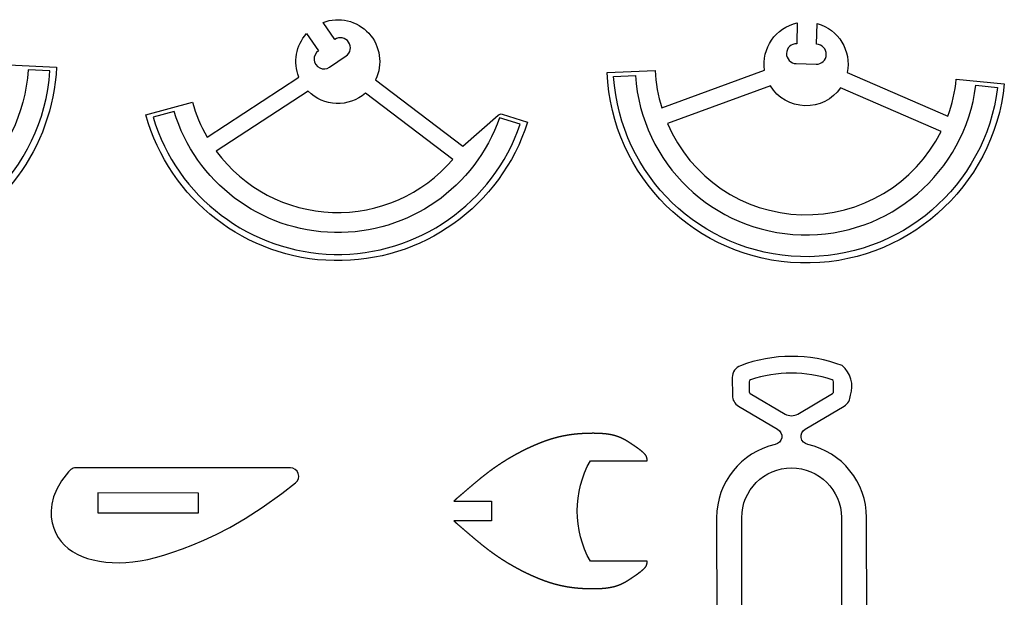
# Model space of a CAD drawing. Extents: x 814 to 835.9, y 6.8 to 21.8.
# Tile 9 of 9: x 829.5 to 835.7, y 18.1 to 21.8. Entities that reach past the tile are written whole.
import ezdxf

# ---------------------------------------------------------------- set-up
doc = ezdxf.new("R2010")
doc.units = 0
for name, color, linetype in [('EXTERNAL_CUT', 1, 'CONTINUOUS'), ('INTERNAL_CUT', 5, 'CONTINUOUS'), ('POCKET_CUT_1_1MM', 3, 'CONTINUOUS')]:
    doc.layers.add(name, color=color, linetype=linetype)

msp = doc.modelspace()

# ---------------------------------------------------------------- linework, layer by layer
at = {"layer": 'EXTERNAL_CUT', "flags": 128}
for points in [[(832.6899, 21.1214, -0.744898), (830.2988, 21.1674), (830.5899, 21.2483, 0.063208), (830.6821, 21.0287), (831.257, 21.4047, -0.284687), (831.3057, 21.6771), (831.3793, 21.5695, 1), (831.4497, 21.4664), (831.5527, 21.5368, 1), (831.4823, 21.6399), (831.4087, 21.7476, -0.676762), (831.7378, 21.3875), (832.2844, 20.9713), (832.5061, 21.1668, -0.263922), (832.5315, 21.1721), (832.6899, 21.1214)], [(833.5301, 21.2116), (834.1751, 21.4479, -0.396409), (834.3799, 21.744), (834.3762, 21.6137, 0.414214), (834.312, 21.5531, 0.414214), (834.3726, 21.4889), (834.4973, 21.4853, 1), (834.5009, 21.6101), (834.5047, 21.7405, -0.396409), (834.692, 21.433), (835.3224, 21.16, 0.063208), (835.376, 21.392), (835.6766, 21.3617, -0.930566), (833.1881, 21.4334), (833.49, 21.4464, 0.063208), (833.5301, 21.2116)], [(829.437, 21.4813), (829.7388, 21.4672, -0.304486), (828.9103, 20.3498)], [(834.8147, 17.9984), (834.8136, 18.6436, 0.351629), (834.4449, 19.1015, -0.680657), (834.4294, 19.198), (834.6737, 19.3427, 0.265486), (834.7124, 19.4106, 0.312548), (834.6609, 19.5967, 0.181495), (834.0236, 19.5956, 0.312548), (833.9727, 19.5217), (833.9728, 19.4094, 0.265486), (834.0117, 19.3415), (834.2566, 19.1977, -0.680657), (834.2414, 19.1011, 0.351629), (833.8743, 18.642), (833.8754, 17.9968, -0.192473)], [(834.6071, 19.495, 0.322017), (834.5982, 19.5074, 0.163777), (834.0867, 19.5066, 0.322017), (834.0778, 19.4941), (834.0779, 19.4321, 0.265486), (834.0844, 19.4208), (834.3028, 19.2925, 0.272884), (834.3829, 19.2926), (834.6008, 19.4216, 0.265486), (834.6073, 19.433), (834.6071, 19.495)], [(833.4389, 19), (833.4387, 19.0041), (833.4387, 19.0047), (833.4387, 19.0054), (833.4386, 19.0061), (833.4386, 19.0068), (833.4386, 19.0076), (833.4385, 19.0084), (833.4384, 19.0093), (833.4384, 19.0101), (833.4383, 19.011), (833.4382, 19.012), (833.4381, 19.0129), (833.4379, 19.0139), (833.4378, 19.0148), (833.4376, 19.0158), (833.4374, 19.0168), (833.4372, 19.0178), (833.437, 19.0188), (833.4368, 19.0198), (833.4365, 19.0208), (833.4362, 19.0218), (833.4359, 19.0227), (833.4355, 19.0237), (833.4352, 19.0246), (833.4348, 19.0256), (833.4344, 19.0265), (833.4339, 19.0275), (833.4335, 19.0284), (833.433, 19.0293), (833.4325, 19.0302), (833.432, 19.0311), (833.4314, 19.032), (833.4308, 19.0329), (833.4302, 19.0338), (833.4296, 19.0347), (833.429, 19.0356), (833.4283, 19.0365), (833.4276, 19.0374), (833.4269, 19.0382), (833.4262, 19.0391), (833.4255, 19.04), (833.4247, 19.0408), (833.4239, 19.0417), (833.4231, 19.0426), (833.4223, 19.0434), (833.4214, 19.0443), (833.4206, 19.0451), (833.4197, 19.0459), (833.4189, 19.0468), (833.418, 19.0476), (833.4171, 19.0484), (833.4162, 19.0493), (833.4153, 19.0501), (833.4144, 19.0509), (833.4135, 19.0517), (833.4125, 19.0525), (833.4116, 19.0533), (833.4107, 19.0541), (833.4098, 19.0549), (833.4088, 19.0557), (833.4079, 19.0564), (833.407, 19.0572), (833.4061, 19.0579), (833.4052, 19.0587), (833.4043, 19.0594), (833.4034, 19.0602), (833.4025, 19.0609), (833.4016, 19.0616), (833.4007, 19.0623), (833.3998, 19.0631), (833.3989, 19.0638), (833.398, 19.0645), (833.3972, 19.0652), (833.3963, 19.0658), (833.3954, 19.0665), (833.3945, 19.0672), (833.3937, 19.0679), (833.3928, 19.0686), (833.3919, 19.0692), (833.3911, 19.0699), (833.3902, 19.0705), (833.3894, 19.0712), (833.3885, 19.0718), (833.3877, 19.0725), (833.3868, 19.0731), (833.386, 19.0737), (833.3851, 19.0743), (833.3843, 19.075), (833.3834, 19.0756), (833.3826, 19.0762), (833.3818, 19.0768), (833.3809, 19.0774), (833.3801, 19.078), (833.3793, 19.0786), (833.3785, 19.0792), (833.3776, 19.0798), (833.3768, 19.0804), (833.376, 19.081), (833.3752, 19.0815), (833.3744, 19.0821), (833.3735, 19.0827), (833.3727, 19.0833), (833.3719, 19.0838), (833.3711, 19.0844), (833.3703, 19.085), (833.3695, 19.0855), (833.3687, 19.0861), (833.3679, 19.0866), (833.3671, 19.0872), (833.3663, 19.0877), (833.3655, 19.0883), (833.3648, 19.0888), (833.364, 19.0894), (833.3632, 19.0899), (833.3624, 19.0905), (833.3616, 19.091), (833.3608, 19.0915), (833.3601, 19.0921), (833.3593, 19.0926), (833.3585, 19.0931), (833.3577, 19.0936), (833.357, 19.0942), (833.3562, 19.0947), (833.3554, 19.0952), (833.3546, 19.0957), (833.3539, 19.0963), (833.3531, 19.0968), (833.3524, 19.0973), (833.3516, 19.0978), (833.3508, 19.0983), (833.3501, 19.0989), (833.3493, 19.0994), (833.3486, 19.0999), (833.3478, 19.1004), (833.347, 19.1009), (833.3463, 19.1014), (833.3455, 19.1019), (833.3448, 19.1024), (833.344, 19.1029), (833.3433, 19.1034), (833.3426, 19.1039), (833.3418, 19.1044), (833.3411, 19.1049), (833.3403, 19.1054), (833.3396, 19.1059), (833.3388, 19.1064), (833.3381, 19.1069), (833.3374, 19.1074), (833.3366, 19.1079), (833.3359, 19.1084), (833.3351, 19.1088), (833.3344, 19.1093), (833.3337, 19.1098), (833.3329, 19.1103), (833.3322, 19.1108), (833.3315, 19.1113), (833.3307, 19.1117), (833.33, 19.1122), (833.3293, 19.1127), (833.3285, 19.1132), (833.3278, 19.1136), (833.3271, 19.1141), (833.3263, 19.1146), (833.3256, 19.115), (833.3249, 19.1155), (833.3241, 19.116), (833.3234, 19.1164), (833.3227, 19.1169), (833.322, 19.1174), (833.3212, 19.1178), (833.3205, 19.1183), (833.3198, 19.1187), (833.3191, 19.1192), (833.3183, 19.1196), (833.3176, 19.1201), (833.3169, 19.1205), (833.3161, 19.121), (833.3154, 19.1214), (833.3147, 19.1219), (833.314, 19.1223), (833.3132, 19.1228), (833.3125, 19.1232), (833.3118, 19.1236), (833.3111, 19.1241), (833.3103, 19.1245), (833.3096, 19.1249), (833.3089, 19.1254), (833.3081, 19.1258), (833.3074, 19.1262), (833.3067, 19.1266), (833.3059, 19.1271), (833.3052, 19.1275), (833.3045, 19.1279), (833.3038, 19.1283), (833.303, 19.1287), (833.3023, 19.1292), (833.3016, 19.1296), (833.3008, 19.13), (833.3001, 19.1304), (833.2994, 19.1308), (833.2986, 19.1312), (833.2979, 19.1316), (833.2971, 19.132), (833.2964, 19.1324), (833.2957, 19.1328), (833.2949, 19.1332), (833.2942, 19.1336), (833.2935, 19.134), (833.2927, 19.1344), (833.292, 19.1348), (833.2912, 19.1352), (833.2905, 19.1356), (833.2897, 19.136), (833.289, 19.1363), (833.2882, 19.1367), (833.2875, 19.1371), (833.2867, 19.1375), (833.286, 19.1378), (833.2852, 19.1382), (833.2845, 19.1386), (833.2837, 19.139), (833.283, 19.1393), (833.2822, 19.1397), (833.2815, 19.1401), (833.2807, 19.1404), (833.2799, 19.1408), (833.2792, 19.1411), (833.2784, 19.1415), (833.2776, 19.1418), (833.2769, 19.1422), (833.2761, 19.1425), (833.2753, 19.1429), (833.2746, 19.1432), (833.2738, 19.1436), (833.273, 19.1439), (833.2722, 19.1443), (833.2715, 19.1446), (833.2707, 19.1449), (833.2699, 19.1453), (833.2691, 19.1456), (833.2683, 19.1459), (833.2675, 19.1463), (833.2667, 19.1466), (833.2659, 19.1469), (833.2652, 19.1472), (833.2644, 19.1475), (833.2636, 19.1479), (833.2628, 19.1482), (833.262, 19.1485), (833.2612, 19.1488), (833.2603, 19.1491), (833.2595, 19.1494), (833.2587, 19.1497), (833.2579, 19.15), (833.2571, 19.1503), (833.2563, 19.1506), (833.2555, 19.1509), (833.2546, 19.1512), (833.2538, 19.1515), (833.253, 19.1518), (833.2522, 19.1521), (833.2513, 19.1524), (833.2505, 19.1526), (833.2497, 19.1529), (833.2488, 19.1532), (833.248, 19.1535), (833.2471, 19.1537), (833.2463, 19.154), (833.2454, 19.1543), (833.2446, 19.1545), (833.2437, 19.1548), (833.2429, 19.1551), (833.242, 19.1553), (833.2411, 19.1556), (833.2403, 19.1558), (833.2394, 19.1561), (833.2385, 19.1563), (833.2377, 19.1566), (833.2368, 19.1568), (833.2359, 19.1571), (833.235, 19.1573), (833.2341, 19.1576), (833.2332, 19.1578), (833.2324, 19.158), (833.2315, 19.1583), (833.2306, 19.1585), (833.2297, 19.1587), (833.2288, 19.1589), (833.2279, 19.1592), (833.2269, 19.1594), (833.226, 19.1596), (833.2251, 19.1598), (833.2242, 19.16), (833.2233, 19.1602), (833.2224, 19.1604), (833.2214, 19.1607), (833.2205, 19.1609), (833.2196, 19.1611), (833.2187, 19.1613), (833.2177, 19.1615), (833.2168, 19.1617), (833.2158, 19.1618), (833.2149, 19.162), (833.2139, 19.1622), (833.213, 19.1624), (833.212, 19.1626), (833.2111, 19.1628), (833.2101, 19.163), (833.2092, 19.1631), (833.2082, 19.1633), (833.2072, 19.1635), (833.2063, 19.1637), (833.2053, 19.1638), (833.2043, 19.164), (833.2034, 19.1642), (833.2024, 19.1643), (833.2014, 19.1645), (833.2004, 19.1646), (833.1994, 19.1648), (833.1984, 19.165), (833.1975, 19.1651), (833.1965, 19.1653), (833.1955, 19.1654), (833.1945, 19.1656), (833.1935, 19.1657), (833.1925, 19.1658), (833.1915, 19.166), (833.1905, 19.1661), (833.1895, 19.1663), (833.1884, 19.1664), (833.1874, 19.1665), (833.1864, 19.1667), (833.1854, 19.1668), (833.1844, 19.1669), (833.1834, 19.167), (833.1823, 19.1672), (833.1813, 19.1673), (833.1803, 19.1674), (833.1793, 19.1675), (833.1782, 19.1676), (833.1772, 19.1677), (833.1762, 19.1679), (833.1751, 19.168), (833.1741, 19.1681), (833.173, 19.1682), (833.172, 19.1683), (833.1709, 19.1684), (833.1699, 19.1685), (833.1688, 19.1686), (833.1678, 19.1687), (833.1667, 19.1688), (833.1657, 19.1689), (833.1646, 19.169), (833.1636, 19.1691), (833.1625, 19.1691), (833.1614, 19.1692), (833.1604, 19.1693), (833.1593, 19.1694), (833.1582, 19.1695), (833.1572, 19.1696), (833.1561, 19.1696), (833.155, 19.1697), (833.1539, 19.1698), (833.1529, 19.1699), (833.1518, 19.1699), (833.1507, 19.17), (833.1496, 19.1701), (833.1485, 19.1701), (833.1474, 19.1702), (833.1464, 19.1702), (833.1453, 19.1703), (833.1442, 19.1704), (833.1431, 19.1704), (833.142, 19.1705), (833.1409, 19.1705), (833.1398, 19.1706), (833.1387, 19.1706), (833.1376, 19.1707), (833.1365, 19.1707), (833.1354, 19.1708), (833.1343, 19.1708), (833.1332, 19.1709), (833.1321, 19.1709), (833.131, 19.171), (833.1298, 19.171), (833.1287, 19.171), (833.1276, 19.1711), (833.1265, 19.1711), (833.1254, 19.1711), (833.1243, 19.1712), (833.1231, 19.1712), (833.122, 19.1712), (833.1209, 19.1712), (833.1198, 19.1713), (833.1187, 19.1713), (833.1175, 19.1713), (833.1164, 19.1713), (833.1153, 19.1714), (833.1141, 19.1714), (833.113, 19.1714), (833.1119, 19.1714), (833.1108, 19.1714), (833.1096, 19.1714), (833.1085, 19.1714), (833.1073, 19.1714), (833.1062, 19.1715), (833.1051, 19.1715), (833.1039, 19.1715), (833.1028, 19.1715), (833.1017, 19.1715), (833.1005, 19.1715), (833.0994, 19.1715), (833.0982, 19.1715), (833.0971, 19.1715), (833.0959, 19.1715), (833.0948, 19.1715), (833.0936, 19.1715), (833.0925, 19.1714), (833.0913, 19.1714), (833.0902, 19.1714), (833.089, 19.1714), (833.0879, 19.1714), (833.0867, 19.1714), (833.0856, 19.1714), (833.0844, 19.1714), (833.0833, 19.1713), (833.0821, 19.1713), (833.081, 19.1713), (833.0798, 19.1713), (833.0786, 19.1713), (833.0775, 19.1712), (833.0763, 19.1712), (833.0752, 19.1712), (833.074, 19.1712), (833.0728, 19.1711), (833.0717, 19.1711), (833.0705, 19.1711), (833.0693, 19.171), (833.0682, 19.171), (833.067, 19.171), (833.0658, 19.1709), (833.0647, 19.1709), (833.0635, 19.1709), (833.0623, 19.1708), (833.0612, 19.1708), (833.06, 19.1707), (833.0588, 19.1707), (833.0577, 19.1707), (833.0565, 19.1706), (833.0553, 19.1706), (833.0542, 19.1705), (833.053, 19.1705), (833.0518, 19.1704), (833.0506, 19.1704), (833.0495, 19.1703), (833.0483, 19.1703), (833.0471, 19.1702), (833.0459, 19.1702), (833.0448, 19.1701), (833.0436, 19.17), (833.0424, 19.17), (833.0412, 19.1699), (833.0401, 19.1699), (833.0389, 19.1698), (833.0377, 19.1697), (833.0365, 19.1697), (833.0353, 19.1696), (833.0342, 19.1695), (833.033, 19.1695), (833.0318, 19.1694), (833.0306, 19.1693), (833.0294, 19.1692), (833.0282, 19.1692), (833.0271, 19.1691), (833.0259, 19.169), (833.0247, 19.1689), (833.0235, 19.1689), (833.0223, 19.1688), (833.0211, 19.1687), (833.0199, 19.1686), (833.0187, 19.1685), (833.0176, 19.1684), (833.0164, 19.1683), (833.0152, 19.1682), (833.014, 19.1682), (833.0128, 19.1681), (833.0116, 19.168), (833.0104, 19.1679), (833.0092, 19.1678), (833.008, 19.1677), (833.0068, 19.1676), (833.0056, 19.1675), (833.0044, 19.1674), (833.0032, 19.1673), (833.002, 19.1671), (833.0008, 19.167), (832.9996, 19.1669), (832.9984, 19.1668), (832.9972, 19.1667), (832.996, 19.1666), (832.9948, 19.1665), (832.9936, 19.1663), (832.9924, 19.1662), (832.9912, 19.1661), (832.99, 19.166), (832.9888, 19.1659), (832.9876, 19.1657), (832.9864, 19.1656), (832.9852, 19.1655), (832.984, 19.1653), (832.9828, 19.1652), (832.9816, 19.1651), (832.9804, 19.1649), (832.9792, 19.1648), (832.978, 19.1646), (832.9767, 19.1645), (832.9755, 19.1643), (832.9743, 19.1642), (832.9731, 19.1641), (832.9719, 19.1639), (832.9707, 19.1638), (832.9695, 19.1636), (832.9683, 19.1634), (832.967, 19.1633), (832.9658, 19.1631), (832.9646, 19.163), (832.9634, 19.1628), (832.9622, 19.1626), (832.9609, 19.1625), (832.9597, 19.1623), (832.9585, 19.1621), (832.9573, 19.1619), (832.9561, 19.1618), (832.9548, 19.1616), (832.9536, 19.1614), (832.9524, 19.1612), (832.9512, 19.1611), (832.9499, 19.1609), (832.9487, 19.1607), (832.9475, 19.1605), (832.9463, 19.1603), (832.945, 19.1601), (832.9438, 19.1599), (832.9426, 19.1597), (832.9414, 19.1595), (832.9401, 19.1593), (832.9389, 19.1591), (832.9377, 19.1589), (832.9364, 19.1587), (832.9352, 19.1585), (832.934, 19.1583), (832.9327, 19.1581), (832.9315, 19.1578), (832.9303, 19.1576), (832.929, 19.1574), (832.9278, 19.1572), (832.9265, 19.157), (832.9253, 19.1567), (832.9241, 19.1565), (832.9228, 19.1563), (832.9216, 19.156), (832.9203, 19.1558), (832.9191, 19.1556), (832.9179, 19.1553), (832.9166, 19.1551), (832.9154, 19.1548), (832.9141, 19.1546), (832.9129, 19.1543), (832.9116, 19.1541), (832.9104, 19.1538), (832.9091, 19.1536), (832.9079, 19.1533), (832.9066, 19.153), (832.9054, 19.1528), (832.9041, 19.1525), (832.9029, 19.1523), (832.9016, 19.152), (832.9004, 19.1517), (832.8991, 19.1514), (832.8979, 19.1512), (832.8966, 19.1509), (832.8954, 19.1506), (832.8941, 19.1503), (832.8928, 19.15), (832.8916, 19.1497), (832.8903, 19.1494), (832.8891, 19.1491), (832.8878, 19.1488), (832.8865, 19.1485), (832.8853, 19.1482), (832.884, 19.1479), (832.8828, 19.1476), (832.8815, 19.1473), (832.8802, 19.147), (832.879, 19.1467), (832.8777, 19.1464), (832.8764, 19.1461), (832.8752, 19.1457), (832.8739, 19.1454), (832.8726, 19.1451), (832.8714, 19.1448), (832.8701, 19.1444), (832.8688, 19.1441), (832.8675, 19.1438), (832.8663, 19.1434), (832.865, 19.1431), (832.8637, 19.1427), (832.8624, 19.1424), (832.8612, 19.142), (832.8599, 19.1417), (832.8586, 19.1413), (832.8573, 19.141), (832.8561, 19.1406), (832.8548, 19.1402), (832.8535, 19.1399), (832.8522, 19.1395), (832.8509, 19.1391), (832.8497, 19.1388), (832.8484, 19.1384), (832.8471, 19.138), (832.8458, 19.1376), (832.8445, 19.1373), (832.8432, 19.1369), (832.842, 19.1365), (832.8407, 19.1361), (832.8394, 19.1357), (832.8381, 19.1353), (832.8368, 19.1349), (832.8355, 19.1345), (832.8342, 19.1341), (832.8329, 19.1337), (832.8316, 19.1333), (832.8304, 19.1329), (832.8291, 19.1325), (832.8278, 19.1321), (832.8265, 19.1317), (832.8252, 19.1312), (832.8239, 19.1308), (832.8226, 19.1304), (832.8213, 19.13), (832.82, 19.1295), (832.8187, 19.1291), (832.8174, 19.1287), (832.8161, 19.1282), (832.8148, 19.1278), (832.8135, 19.1274), (832.8122, 19.1269), (832.8109, 19.1265), (832.8096, 19.126), (832.8083, 19.1256), (832.807, 19.1251), (832.8057, 19.1247), (832.8044, 19.1242), (832.8031, 19.1238), (832.8018, 19.1233), (832.8005, 19.1228), (832.7992, 19.1224), (832.7979, 19.1219), (832.7966, 19.1214), (832.7953, 19.121), (832.7939, 19.1205), (832.7926, 19.12), (832.7913, 19.1195), (832.79, 19.119), (832.7887, 19.1186), (832.7874, 19.1181), (832.7861, 19.1176), (832.7848, 19.1171), (832.7835, 19.1166), (832.7822, 19.1161), (832.7808, 19.1156), (832.7795, 19.1151), (832.7782, 19.1146), (832.7769, 19.1141), (832.7756, 19.1136), (832.7743, 19.1131), (832.773, 19.1126), (832.7716, 19.1121), (832.7703, 19.1116), (832.769, 19.111), (832.7677, 19.1105), (832.7664, 19.11), (832.7651, 19.1095), (832.7637, 19.1089), (832.7624, 19.1084), (832.7611, 19.1079), (832.7598, 19.1074), (832.7585, 19.1068), (832.7571, 19.1063), (832.7558, 19.1058), (832.7545, 19.1052), (832.7532, 19.1047), (832.7519, 19.1041), (832.7505, 19.1036), (832.7492, 19.103), (832.7479, 19.1025), (832.7466, 19.1019), (832.7452, 19.1014), (832.7439, 19.1008), (832.7426, 19.1003), (832.7413, 19.0997), (832.7399, 19.0991), (832.7386, 19.0986), (832.7373, 19.098), (832.736, 19.0974), (832.7346, 19.0969), (832.7333, 19.0963), (832.732, 19.0957), (832.7307, 19.0951), (832.7293, 19.0946), (832.728, 19.094), (832.7267, 19.0934), (832.7253, 19.0928), (832.724, 19.0922), (832.7227, 19.0916), (832.7214, 19.091), (832.72, 19.0905), (832.7187, 19.0899), (832.7174, 19.0893), (832.716, 19.0887), (832.7147, 19.0881), (832.7134, 19.0875), (832.712, 19.0869), (832.7107, 19.0862), (832.7094, 19.0856), (832.708, 19.085), (832.7067, 19.0844), (832.7054, 19.0838), (832.704, 19.0832), (832.7027, 19.0826), (832.7014, 19.0819), (832.7, 19.0813), (832.6987, 19.0807), (832.6974, 19.0801), (832.696, 19.0794), (832.6947, 19.0788), (832.6934, 19.0782), (832.692, 19.0776), (832.6907, 19.0769), (832.6894, 19.0763), (832.688, 19.0756), (832.6867, 19.075), (832.6854, 19.0744), (832.684, 19.0737), (832.6827, 19.0731), (832.6814, 19.0724), (832.68, 19.0718), (832.6787, 19.0711), (832.6773, 19.0705), (832.676, 19.0698), (832.6747, 19.0692), (832.6733, 19.0685), (832.672, 19.0678), (832.6707, 19.0672), (832.6693, 19.0665), (832.668, 19.0659), (832.6666, 19.0652), (832.6653, 19.0645), (832.664, 19.0638), (832.6626, 19.0632), (832.6613, 19.0625), (832.66, 19.0618), (832.6586, 19.0611), (832.6573, 19.0605), (832.6559, 19.0598), (832.6546, 19.0591), (832.6533, 19.0584), (832.6519, 19.0577), (832.6506, 19.057), (832.6492, 19.0563), (832.6479, 19.0557), (832.6466, 19.055), (832.6452, 19.0543), (832.6439, 19.0536), (832.6425, 19.0529), (832.6412, 19.0522), (832.6399, 19.0515), (832.6385, 19.0508), (832.6372, 19.0501), (832.6358, 19.0493), (832.6345, 19.0486), (832.6332, 19.0479), (832.6318, 19.0472), (832.6305, 19.0465), (832.6291, 19.0458), (832.6278, 19.0451), (832.6265, 19.0443), (832.6251, 19.0436), (832.6238, 19.0429), (832.6224, 19.0422), (832.6211, 19.0414), (832.6198, 19.0407), (832.6184, 19.04), (832.6171, 19.0392), (832.6157, 19.0385), (832.6144, 19.0378), (832.613, 19.037), (832.6117, 19.0363), (832.6104, 19.0355), (832.609, 19.0348), (832.6077, 19.0341), (832.6063, 19.0333), (832.605, 19.0326), (832.6037, 19.0318), (832.6023, 19.031), (832.601, 19.0303), (832.5996, 19.0295), (832.5983, 19.0288), (832.5969, 19.028), (832.5956, 19.0272), (832.5943, 19.0265), (832.5929, 19.0257), (832.5916, 19.0249), (832.5902, 19.0242), (832.5889, 19.0234), (832.5876, 19.0226), (832.5862, 19.0218), (832.5849, 19.0211), (832.5835, 19.0203), (832.5822, 19.0195), (832.5808, 19.0187), (832.5795, 19.0179), (832.5782, 19.0171), (832.5768, 19.0163), (832.5755, 19.0155), (832.5741, 19.0148), (832.5728, 19.014), (832.5714, 19.0132), (832.5701, 19.0124), (832.5688, 19.0115), (832.5674, 19.0107), (832.5661, 19.0099), (832.5647, 19.0091), (832.5634, 19.0083), (832.5621, 19.0075), (832.5607, 19.0067), (832.5594, 19.0059), (832.558, 19.005), (832.5567, 19.0042), (832.5553, 19.0034), (832.554, 19.0026), (832.5527, 19.0017), (832.5513, 19.0009), (832.55, 19.0001), (832.5486, 18.9993), (832.5473, 18.9984), (832.546, 18.9976), (832.5446, 18.9967), (832.5433, 18.9959), (832.5419, 18.995), (832.5406, 18.9942), (832.5392, 18.9934), (832.5379, 18.9925), (832.5366, 18.9917), (832.5352, 18.9908), (832.5339, 18.9899), (832.5325, 18.9891), (832.5312, 18.9882), (832.5299, 18.9874), (832.5285, 18.9865), (832.5272, 18.9856), (832.5258, 18.9848), (832.5245, 18.9839), (832.5232, 18.983), (832.5218, 18.9821), (832.5205, 18.9812), (832.5191, 18.9804), (832.5178, 18.9795), (832.5165, 18.9786), (832.5151, 18.9777), (832.5138, 18.9768), (832.5124, 18.9759), (832.5111, 18.975), (832.5098, 18.9741), (832.5084, 18.9732), (832.5071, 18.9723), (832.5057, 18.9714), (832.5044, 18.9705), (832.5031, 18.9696), (832.5017, 18.9687), (832.5004, 18.9678), (832.499, 18.9669), (832.4977, 18.966), (832.4964, 18.9651), (832.495, 18.9641), (832.4937, 18.9632), (832.4923, 18.9623), (832.491, 18.9614), (832.4897, 18.9604), (832.4883, 18.9595), (832.487, 18.9586), (832.4857, 18.9576), (832.4843, 18.9567), (832.483, 18.9558), (832.4816, 18.9548), (832.4803, 18.9539), (832.479, 18.9529), (832.4776, 18.952), (832.4763, 18.951), (832.4749, 18.9501), (832.4736, 18.9491), (832.4723, 18.9482), (832.4709, 18.9472), (832.4696, 18.9462), (832.4683, 18.9453), (832.4669, 18.9443), (832.4656, 18.9433), (832.4643, 18.9424), (832.4629, 18.9414), (832.4616, 18.9404), (832.4602, 18.9394), (832.4589, 18.9384), (832.4576, 18.9375), (832.4562, 18.9365), (832.4549, 18.9355), (832.4536, 18.9345), (832.4522, 18.9335), (832.4509, 18.9325), (832.4496, 18.9315), (832.4482, 18.9305), (832.4469, 18.9295), (832.4456, 18.9285), (832.4442, 18.9275), (832.4429, 18.9265), (832.4416, 18.9255), (832.4402, 18.9244), (832.4389, 18.9234), (832.4375, 18.9224), (832.4362, 18.9214), (832.4349, 18.9204), (832.4335, 18.9193), (832.4322, 18.9183), (832.4309, 18.9173), (832.4295, 18.9162), (832.4282, 18.9152), (832.4269, 18.9142), (832.4255, 18.9131), (832.4242, 18.9121), (832.4228, 18.911), (832.4215, 18.91), (832.4202, 18.9089), (832.4188, 18.9079), (832.4175, 18.9068), (832.4161, 18.9058), (832.4148, 18.9047), (832.4135, 18.9036), (832.4121, 18.9026), (832.4108, 18.9015), (832.4094, 18.9004), (832.4081, 18.8994), (832.4067, 18.8983), (832.4054, 18.8972), (832.404, 18.8961), (832.4027, 18.895), (832.4013, 18.8939), (832.4, 18.8929), (832.3986, 18.8918), (832.3973, 18.8907), (832.3959, 18.8896), (832.3946, 18.8885), (832.3932, 18.8874), (832.3919, 18.8863), (832.3905, 18.8852), (832.3891, 18.884), (832.3878, 18.8829), (832.3864, 18.8818), (832.3851, 18.8807), (832.3837, 18.8796), (832.3823, 18.8785), (832.381, 18.8773), (832.3796, 18.8762), (832.3782, 18.8751), (832.3769, 18.8739), (832.3755, 18.8728), (832.3741, 18.8717), (832.3727, 18.8705), (832.3714, 18.8694), (832.37, 18.8682), (832.3686, 18.8671), (832.3672, 18.8659), (832.3658, 18.8648), (832.3644, 18.8636), (832.3631, 18.8624), (832.3617, 18.8613), (832.3603, 18.8601), (832.3589, 18.8589), (832.3575, 18.8578), (832.3561, 18.8566), (832.3547, 18.8554), (832.3533, 18.8542), (832.3519, 18.8531), (832.3505, 18.8519), (832.3491, 18.8507), (832.3477, 18.8495), (832.3463, 18.8483), (832.3448, 18.8471), (832.3434, 18.8459), (832.342, 18.8447), (832.3406, 18.8435), (832.3392, 18.8423), (832.3377, 18.8411), (832.3363, 18.8399), (832.3349, 18.8386), (832.3334, 18.8374), (832.332, 18.8362), (832.3306, 18.835), (832.3291, 18.8338), (832.3277, 18.8325), (832.3262, 18.8313), (832.3248, 18.8301), (832.3234, 18.8288), (832.3219, 18.8276), (832.3204, 18.8263), (832.319, 18.8251), (832.3175, 18.8238), (832.3161, 18.8226), (832.3146, 18.8213), (832.3131, 18.8201), (832.3116, 18.8188), (832.3102, 18.8175), (832.3087, 18.8163), (832.3072, 18.815), (832.3057, 18.8137), (832.3042, 18.8124), (832.3028, 18.8112), (832.3013, 18.8099), (832.2998, 18.8086), (832.2983, 18.8073), (832.2968, 18.806), (832.2952, 18.8047), (832.2937, 18.8034), (832.2922, 18.8021), (832.2907, 18.8008), (832.2892, 18.7995), (832.2877, 18.7982), (832.2861, 18.7969), (832.2846, 18.7956), (832.2831, 18.7943), (832.2815, 18.7929), (832.28, 18.7916), (832.2785, 18.7903), (832.2769, 18.789), (832.2754, 18.7876), (832.2738, 18.7863), (832.2723, 18.785), (832.2707, 18.7837), (832.2692, 18.7823), (832.2677, 18.781), (832.2662, 18.7797), (832.2646, 18.7784), (832.2631, 18.7771), (832.2617, 18.7759), (832.2602, 18.7746), (832.2587, 18.7734), (832.2573, 18.7721), (832.2559, 18.7709), (832.2545, 18.7697), (832.2531, 18.7686), (832.2518, 18.7674), (832.2505, 18.7663), (832.2492, 18.7652), (832.2479, 18.7641), (832.2467, 18.763), (832.2455, 18.762), (832.2443, 18.761), (832.2432, 18.76), (832.2421, 18.7591), (832.241, 18.7582), (832.24, 18.7573), (832.239, 18.7565), (832.238, 18.7556), (832.2371, 18.7549), (832.2363, 18.7541), (832.2354, 18.7534), (832.2346, 18.7528), (832.2339, 18.7521), (832.2332, 18.7515), (832.2326, 18.751), (832.232, 18.7505), (832.2314, 18.75), (832.228, 18.7471), (832.4645, 18.7471), (832.4645, 18.6223), (832.228, 18.6223), (832.2314, 18.6193), (832.232, 18.6189), (832.2326, 18.6184), (832.2332, 18.6178), (832.2339, 18.6172), (832.2346, 18.6166), (832.2354, 18.616), (832.2363, 18.6152), (832.2371, 18.6145), (832.238, 18.6137), (832.239, 18.6129), (832.24, 18.6121), (832.241, 18.6112), (832.2421, 18.6103), (832.2432, 18.6093), (832.2443, 18.6084), (832.2455, 18.6074), (832.2467, 18.6063), (832.2479, 18.6053), (832.2492, 18.6042), (832.2505, 18.6031), (832.2518, 18.602), (832.2531, 18.6008), (832.2545, 18.5996), (832.2559, 18.5984), (832.2573, 18.5972), (832.2587, 18.596), (832.2602, 18.5948), (832.2617, 18.5935), (832.2631, 18.5922), (832.2646, 18.5909), (832.2662, 18.5896), (832.2677, 18.5883), (832.2692, 18.587), (832.2707, 18.5857), (832.2723, 18.5844), (832.2738, 18.5831), (832.2754, 18.5817), (832.2769, 18.5804), (832.2785, 18.5791), (832.28, 18.5778), (832.2815, 18.5764), (832.2831, 18.5751), (832.2846, 18.5738), (832.2861, 18.5725), (832.2877, 18.5712), (832.2892, 18.5699), (832.2907, 18.5685), (832.2922, 18.5672), (832.2937, 18.5659), (832.2952, 18.5646), (832.2968, 18.5633), (832.2983, 18.5621), (832.2998, 18.5608), (832.3013, 18.5595), (832.3028, 18.5582), (832.3042, 18.5569), (832.3057, 18.5556), (832.3072, 18.5544), (832.3087, 18.5531), (832.3102, 18.5518), (832.3116, 18.5506), (832.3131, 18.5493), (832.3146, 18.548), (832.3161, 18.5468), (832.3175, 18.5455), (832.319, 18.5443), (832.3204, 18.543), (832.3219, 18.5418), (832.3234, 18.5406), (832.3248, 18.5393), (832.3262, 18.5381), (832.3277, 18.5368), (832.3291, 18.5356), (832.3306, 18.5344), (832.332, 18.5332), (832.3334, 18.5319), (832.3349, 18.5307), (832.3363, 18.5295), (832.3377, 18.5283), (832.3392, 18.5271), (832.3406, 18.5259), (832.342, 18.5247), (832.3434, 18.5235), (832.3448, 18.5223), (832.3463, 18.5211), (832.3477, 18.5199), (832.3491, 18.5187), (832.3505, 18.5175), (832.3519, 18.5163), (832.3533, 18.5151), (832.3547, 18.5139), (832.3561, 18.5128), (832.3575, 18.5116), (832.3589, 18.5104), (832.3603, 18.5093), (832.3617, 18.5081), (832.3631, 18.5069), (832.3644, 18.5058), (832.3658, 18.5046), (832.3672, 18.5035), (832.3686, 18.5023), (832.37, 18.5011), (832.3714, 18.5), (832.3727, 18.4989), (832.3741, 18.4977), (832.3755, 18.4966), (832.3769, 18.4954), (832.3782, 18.4943), (832.3796, 18.4932), (832.381, 18.492), (832.3823, 18.4909), (832.3837, 18.4898), (832.3851, 18.4887), (832.3864, 18.4876), (832.3878, 18.4864), (832.3891, 18.4853), (832.3905, 18.4842), (832.3919, 18.4831), (832.3932, 18.482), (832.3946, 18.4809), (832.3959, 18.4798), (832.3973, 18.4787), (832.3986, 18.4776), (832.4, 18.4765), (832.4013, 18.4754), (832.4027, 18.4743), (832.404, 18.4733), (832.4054, 18.4722), (832.4067, 18.4711), (832.4081, 18.47), (832.4094, 18.4689), (832.4108, 18.4679), (832.4121, 18.4668), (832.4135, 18.4657), (832.4148, 18.4647), (832.4161, 18.4636), (832.4175, 18.4625), (832.4188, 18.4615), (832.4202, 18.4604), (832.4215, 18.4594), (832.4228, 18.4583), (832.4242, 18.4573), (832.4255, 18.4562), (832.4269, 18.4552), (832.4282, 18.4542), (832.4295, 18.4531), (832.4309, 18.4521), (832.4322, 18.4511), (832.4335, 18.45), (832.4349, 18.449), (832.4362, 18.448), (832.4375, 18.447), (832.4389, 18.4459), (832.4402, 18.4449), (832.4416, 18.4439), (832.4429, 18.4429), (832.4442, 18.4419), (832.4456, 18.4409), (832.4469, 18.4399), (832.4482, 18.4389), (832.4496, 18.4379), (832.4509, 18.4369), (832.4522, 18.4359), (832.4536, 18.4349), (832.4549, 18.4339), (832.4562, 18.4329), (832.4576, 18.4319), (832.4589, 18.4309), (832.4602, 18.4299), (832.4616, 18.429), (832.4629, 18.428), (832.4643, 18.427), (832.4656, 18.426), (832.4669, 18.4251), (832.4683, 18.4241), (832.4696, 18.4231), (832.4709, 18.4222), (832.4723, 18.4212), (832.4736, 18.4203), (832.4749, 18.4193), (832.4763, 18.4183), (832.4776, 18.4174), (832.479, 18.4164), (832.4803, 18.4155), (832.4816, 18.4145), (832.483, 18.4136), (832.4843, 18.4127), (832.4857, 18.4117), (832.487, 18.4108), (832.4883, 18.4099), (832.4897, 18.4089), (832.491, 18.408), (832.4923, 18.4071), (832.4937, 18.4061), (832.495, 18.4052), (832.4964, 18.4043), (832.4977, 18.4034), (832.499, 18.4025), (832.5004, 18.4016), (832.5017, 18.4006), (832.5031, 18.3997), (832.5044, 18.3988), (832.5057, 18.3979), (832.5071, 18.397), (832.5084, 18.3961), (832.5098, 18.3952), (832.5111, 18.3943), (832.5124, 18.3934), (832.5138, 18.3925), (832.5151, 18.3917), (832.5165, 18.3908), (832.5178, 18.3899), (832.5191, 18.389), (832.5205, 18.3881), (832.5218, 18.3872), (832.5232, 18.3864), (832.5245, 18.3855), (832.5258, 18.3846), (832.5272, 18.3837), (832.5285, 18.3829), (832.5299, 18.382), (832.5312, 18.3812), (832.5325, 18.3803), (832.5339, 18.3794), (832.5352, 18.3786), (832.5366, 18.3777), (832.5379, 18.3769), (832.5392, 18.376), (832.5406, 18.3752), (832.5419, 18.3743), (832.5433, 18.3735), (832.5446, 18.3726), (832.546, 18.3718), (832.5473, 18.371), (832.5486, 18.3701), (832.55, 18.3693), (832.5513, 18.3685), (832.5527, 18.3676), (832.554, 18.3668), (832.5553, 18.366), (832.5567, 18.3651), (832.558, 18.3643), (832.5594, 18.3635), (832.5607, 18.3627), (832.5621, 18.3619), (832.5634, 18.3611), (832.5647, 18.3602), (832.5661, 18.3594), (832.5674, 18.3586), (832.5688, 18.3578), (832.5701, 18.357), (832.5714, 18.3562), (832.5728, 18.3554), (832.5741, 18.3546), (832.5755, 18.3538), (832.5768, 18.353), (832.5782, 18.3522), (832.5795, 18.3514), (832.5808, 18.3507), (832.5822, 18.3499), (832.5835, 18.3491), (832.5849, 18.3483), (832.5862, 18.3475), (832.5876, 18.3468), (832.5889, 18.346), (832.5902, 18.3452), (832.5916, 18.3444), (832.5929, 18.3437), (832.5943, 18.3429), (832.5956, 18.3421), (832.5969, 18.3414), (832.5983, 18.3406), (832.5996, 18.3398), (832.601, 18.3391), (832.6023, 18.3383), (832.6037, 18.3376), (832.605, 18.3368), (832.6063, 18.3361), (832.6077, 18.3353), (832.609, 18.3346), (832.6104, 18.3338), (832.6117, 18.3331), (832.613, 18.3323), (832.6144, 18.3316), (832.6157, 18.3309), (832.6171, 18.3301), (832.6184, 18.3294), (832.6198, 18.3287), (832.6211, 18.3279), (832.6224, 18.3272), (832.6238, 18.3265), (832.6251, 18.3258), (832.6265, 18.325), (832.6278, 18.3243), (832.6291, 18.3236), (832.6305, 18.3229), (832.6318, 18.3222), (832.6332, 18.3214), (832.6345, 18.3207), (832.6358, 18.32), (832.6372, 18.3193), (832.6385, 18.3186), (832.6399, 18.3179), (832.6412, 18.3172), (832.6425, 18.3165), (832.6439, 18.3158), (832.6452, 18.3151), (832.6466, 18.3144), (832.6479, 18.3137), (832.6492, 18.313), (832.6506, 18.3123), (832.6519, 18.3116), (832.6533, 18.311), (832.6546, 18.3103), (832.6559, 18.3096), (832.6573, 18.3089), (832.6586, 18.3082), (832.66, 18.3075), (832.6613, 18.3069), (832.6626, 18.3062), (832.664, 18.3055), (832.6653, 18.3049), (832.6666, 18.3042), (832.668, 18.3035), (832.6693, 18.3029), (832.6707, 18.3022), (832.672, 18.3015), (832.6733, 18.3009), (832.6747, 18.3002), (832.676, 18.2996), (832.6773, 18.2989), (832.6787, 18.2982), (832.68, 18.2976), (832.6814, 18.2969), (832.6827, 18.2963), (832.684, 18.2957), (832.6854, 18.295), (832.6867, 18.2944), (832.688, 18.2937), (832.6894, 18.2931), (832.6907, 18.2924), (832.692, 18.2918), (832.6934, 18.2912), (832.6947, 18.2906), (832.696, 18.2899), (832.6974, 18.2893), (832.6987, 18.2887), (832.7, 18.288), (832.7014, 18.2874), (832.7027, 18.2868), (832.704, 18.2862), (832.7054, 18.2856), (832.7067, 18.285), (832.708, 18.2843), (832.7094, 18.2837), (832.7107, 18.2831), (832.712, 18.2825), (832.7134, 18.2819), (832.7147, 18.2813), (832.716, 18.2807), (832.7174, 18.2801), (832.7187, 18.2795), (832.72, 18.2789), (832.7214, 18.2783), (832.7227, 18.2777), (832.724, 18.2771), (832.7253, 18.2766), (832.7267, 18.276), (832.728, 18.2754), (832.7293, 18.2748), (832.7307, 18.2742), (832.732, 18.2737), (832.7333, 18.2731), (832.7346, 18.2725), (832.736, 18.2719), (832.7373, 18.2714), (832.7386, 18.2708), (832.7399, 18.2702), (832.7413, 18.2697), (832.7426, 18.2691), (832.7439, 18.2686), (832.7452, 18.268), (832.7466, 18.2674), (832.7479, 18.2669), (832.7492, 18.2663), (832.7505, 18.2658), (832.7519, 18.2652), (832.7532, 18.2647), (832.7545, 18.2642), (832.7558, 18.2636), (832.7571, 18.2631), (832.7585, 18.2625), (832.7598, 18.262), (832.7611, 18.2615), (832.7624, 18.2609), (832.7637, 18.2604), (832.7651, 18.2599), (832.7664, 18.2594), (832.7677, 18.2589), (832.769, 18.2583), (832.7703, 18.2578), (832.7716, 18.2573), (832.773, 18.2568), (832.7743, 18.2563), (832.7756, 18.2558), (832.7769, 18.2553), (832.7782, 18.2548), (832.7795, 18.2543), (832.7808, 18.2538), (832.7822, 18.2533), (832.7835, 18.2528), (832.7848, 18.2523), (832.7861, 18.2518), (832.7874, 18.2513), (832.7887, 18.2508), (832.79, 18.2503), (832.7913, 18.2498), (832.7926, 18.2494), (832.7939, 18.2489), (832.7953, 18.2484), (832.7966, 18.2479), (832.7979, 18.2475), (832.7992, 18.247), (832.8005, 18.2465), (832.8018, 18.2461), (832.8031, 18.2456), (832.8044, 18.2452), (832.8057, 18.2447), (832.807, 18.2442), (832.8083, 18.2438), (832.8096, 18.2433), (832.8109, 18.2429), (832.8122, 18.2425), (832.8135, 18.242), (832.8148, 18.2416), (832.8161, 18.2411), (832.8174, 18.2407), (832.8187, 18.2403), (832.82, 18.2398), (832.8213, 18.2394), (832.8226, 18.239), (832.8239, 18.2386), (832.8252, 18.2381), (832.8265, 18.2377), (832.8278, 18.2373), (832.8291, 18.2369), (832.8304, 18.2365), (832.8316, 18.2361), (832.8329, 18.2357), (832.8342, 18.2353), (832.8355, 18.2349), (832.8368, 18.2345), (832.8381, 18.2341), (832.8394, 18.2337), (832.8407, 18.2333), (832.842, 18.2329), (832.8432, 18.2325), (832.8445, 18.2321), (832.8458, 18.2317), (832.8471, 18.2313), (832.8484, 18.231), (832.8497, 18.2306), (832.8509, 18.2302), (832.8522, 18.2299), (832.8535, 18.2295), (832.8548, 18.2291), (832.8561, 18.2288), (832.8573, 18.2284), (832.8586, 18.228), (832.8599, 18.2277), (832.8612, 18.2273), (832.8624, 18.227), (832.8637, 18.2266), (832.865, 18.2263), (832.8663, 18.226), (832.8675, 18.2256), (832.8688, 18.2253), (832.8701, 18.2249), (832.8714, 18.2246), (832.8726, 18.2243), (832.8739, 18.224), (832.8752, 18.2236), (832.8764, 18.2233), (832.8777, 18.223), (832.879, 18.2227), (832.8802, 18.2224), (832.8815, 18.222), (832.8828, 18.2217), (832.884, 18.2214), (832.8853, 18.2211), (832.8865, 18.2208), (832.8878, 18.2205), (832.8891, 18.2202), (832.8903, 18.2199), (832.8916, 18.2196), (832.8928, 18.2193), (832.8941, 18.2191), (832.8954, 18.2188), (832.8966, 18.2185), (832.8979, 18.2182), (832.8991, 18.2179), (832.9004, 18.2177), (832.9016, 18.2174), (832.9029, 18.2171), (832.9041, 18.2168), (832.9054, 18.2166), (832.9066, 18.2163), (832.9079, 18.2161), (832.9091, 18.2158), (832.9104, 18.2155), (832.9116, 18.2153), (832.9129, 18.215), (832.9141, 18.2148), (832.9154, 18.2145), (832.9166, 18.2143), (832.9179, 18.2141), (832.9191, 18.2138), (832.9203, 18.2136), (832.9216, 18.2133), (832.9228, 18.2131), (832.9241, 18.2129), (832.9253, 18.2126), (832.9265, 18.2124), (832.9278, 18.2122), (832.929, 18.212), (832.9303, 18.2117), (832.9315, 18.2115), (832.9327, 18.2113), (832.934, 18.2111), (832.9352, 18.2109), (832.9364, 18.2107), (832.9377, 18.2105), (832.9389, 18.2103), (832.9401, 18.2101), (832.9414, 18.2099), (832.9426, 18.2097), (832.9438, 18.2095), (832.945, 18.2093), (832.9463, 18.2091), (832.9475, 18.2089), (832.9487, 18.2087), (832.9499, 18.2085), (832.9512, 18.2083), (832.9524, 18.2081), (832.9536, 18.208), (832.9548, 18.2078), (832.9561, 18.2076), (832.9573, 18.2074), (832.9585, 18.2072), (832.9597, 18.2071), (832.9609, 18.2069), (832.9622, 18.2067), (832.9634, 18.2066), (832.9646, 18.2064), (832.9658, 18.2062), (832.967, 18.2061), (832.9683, 18.2059), (832.9695, 18.2058), (832.9707, 18.2056), (832.9719, 18.2055), (832.9731, 18.2053), (832.9743, 18.2052), (832.9755, 18.205), (832.9767, 18.2049), (832.978, 18.2047), (832.9792, 18.2046), (832.9804, 18.2044), (832.9816, 18.2043), (832.9828, 18.2042), (832.984, 18.204), (832.9852, 18.2039), (832.9864, 18.2038), (832.9876, 18.2036), (832.9888, 18.2035), (832.99, 18.2034), (832.9912, 18.2033), (832.9924, 18.2031), (832.9936, 18.203), (832.9948, 18.2029), (832.996, 18.2028), (832.9972, 18.2027), (832.9984, 18.2026), (832.9996, 18.2024), (833.0008, 18.2023), (833.002, 18.2022), (833.0032, 18.2021), (833.0044, 18.202), (833.0056, 18.2019), (833.0068, 18.2018), (833.008, 18.2017), (833.0092, 18.2016), (833.0104, 18.2015), (833.0116, 18.2014), (833.0128, 18.2013), (833.014, 18.2012), (833.0152, 18.2011), (833.0164, 18.201), (833.0176, 18.2009), (833.0187, 18.2009), (833.0199, 18.2008), (833.0211, 18.2007), (833.0223, 18.2006), (833.0235, 18.2005), (833.0247, 18.2004), (833.0259, 18.2004), (833.0271, 18.2003), (833.0282, 18.2002), (833.0294, 18.2001), (833.0306, 18.2), (833.0318, 18.2), (833.033, 18.1999), (833.0342, 18.1998), (833.0353, 18.1998), (833.0365, 18.1997), (833.0377, 18.1996), (833.0389, 18.1996), (833.0401, 18.1995), (833.0412, 18.1994), (833.0424, 18.1994), (833.0436, 18.1993), (833.0448, 18.1993), (833.0459, 18.1992), (833.0471, 18.1992), (833.0483, 18.1991), (833.0495, 18.199), (833.0506, 18.199), (833.0518, 18.1989), (833.053, 18.1989), (833.0542, 18.1988), (833.0553, 18.1988), (833.0565, 18.1988), (833.0577, 18.1987), (833.0588, 18.1987), (833.06, 18.1986), (833.0612, 18.1986), (833.0623, 18.1985), (833.0635, 18.1985), (833.0647, 18.1985), (833.0658, 18.1984), (833.067, 18.1984), (833.0682, 18.1984), (833.0693, 18.1983), (833.0705, 18.1983), (833.0717, 18.1983), (833.0728, 18.1982), (833.074, 18.1982), (833.0752, 18.1982), (833.0763, 18.1982), (833.0775, 18.1981), (833.0786, 18.1981), (833.0798, 18.1981), (833.081, 18.1981), (833.0821, 18.198), (833.0833, 18.198), (833.0844, 18.198), (833.0856, 18.198), (833.0867, 18.198), (833.0879, 18.198), (833.089, 18.198), (833.0902, 18.1979), (833.0913, 18.1979), (833.0925, 18.1979), (833.0936, 18.1979), (833.0948, 18.1979), (833.0959, 18.1979), (833.0971, 18.1979), (833.0982, 18.1979), (833.0994, 18.1979), (833.1005, 18.1979), (833.1017, 18.1979), (833.1028, 18.1979), (833.1039, 18.1979), (833.1051, 18.1979), (833.1062, 18.1979), (833.1073, 18.1979), (833.1085, 18.1979), (833.1096, 18.1979), (833.1108, 18.198), (833.1119, 18.198), (833.113, 18.198), (833.1141, 18.198), (833.1153, 18.198), (833.1164, 18.198), (833.1175, 18.1981), (833.1187, 18.1981), (833.1198, 18.1981), (833.1209, 18.1981), (833.122, 18.1982), (833.1231, 18.1982), (833.1243, 18.1982), (833.1254, 18.1982), (833.1265, 18.1983), (833.1276, 18.1983), (833.1287, 18.1983), (833.1298, 18.1984), (833.131, 18.1984), (833.1321, 18.1985), (833.1332, 18.1985), (833.1343, 18.1985), (833.1354, 18.1986), (833.1365, 18.1986), (833.1376, 18.1987), (833.1387, 18.1987), (833.1398, 18.1988), (833.1409, 18.1988), (833.142, 18.1989), (833.1431, 18.1989), (833.1442, 18.199), (833.1453, 18.1991), (833.1464, 18.1991), (833.1474, 18.1992), (833.1485, 18.1992), (833.1496, 18.1993), (833.1507, 18.1994), (833.1518, 18.1994), (833.1529, 18.1995), (833.1539, 18.1996), (833.155, 18.1997), (833.1561, 18.1997), (833.1572, 18.1998), (833.1582, 18.1999), (833.1593, 18.2), (833.1604, 18.2001), (833.1614, 18.2001), (833.1625, 18.2002), (833.1636, 18.2003), (833.1646, 18.2004), (833.1657, 18.2005), (833.1667, 18.2006), (833.1678, 18.2007), (833.1688, 18.2008), (833.1699, 18.2009), (833.1709, 18.201), (833.172, 18.2011), (833.173, 18.2012), (833.1741, 18.2013), (833.1751, 18.2014), (833.1762, 18.2015), (833.1772, 18.2016), (833.1782, 18.2017), (833.1793, 18.2019), (833.1803, 18.202), (833.1813, 18.2021), (833.1823, 18.2022), (833.1834, 18.2023), (833.1844, 18.2025), (833.1854, 18.2026), (833.1864, 18.2027), (833.1874, 18.2028), (833.1884, 18.203), (833.1895, 18.2031), (833.1905, 18.2033), (833.1915, 18.2034), (833.1925, 18.2035), (833.1935, 18.2037), (833.1945, 18.2038), (833.1955, 18.204), (833.1965, 18.2041), (833.1975, 18.2043), (833.1984, 18.2044), (833.1994, 18.2046), (833.2004, 18.2047), (833.2014, 18.2049), (833.2024, 18.205), (833.2034, 18.2052), (833.2043, 18.2054), (833.2053, 18.2055), (833.2063, 18.2057), (833.2072, 18.2059), (833.2082, 18.2061), (833.2092, 18.2062), (833.2101, 18.2064), (833.2111, 18.2066), (833.212, 18.2068), (833.213, 18.207), (833.2139, 18.2071), (833.2149, 18.2073), (833.2158, 18.2075), (833.2168, 18.2077), (833.2177, 18.2079), (833.2187, 18.2081), (833.2196, 18.2083), (833.2205, 18.2085), (833.2214, 18.2087), (833.2224, 18.2089), (833.2233, 18.2091), (833.2242, 18.2093), (833.2251, 18.2096), (833.226, 18.2098), (833.2269, 18.21), (833.2279, 18.2102), (833.2288, 18.2104), (833.2297, 18.2107), (833.2306, 18.2109), (833.2315, 18.2111), (833.2324, 18.2113), (833.2332, 18.2116), (833.2341, 18.2118), (833.235, 18.2121), (833.2359, 18.2123), (833.2368, 18.2125), (833.2377, 18.2128), (833.2385, 18.213), (833.2394, 18.2133), (833.2403, 18.2135), (833.2411, 18.2138), (833.242, 18.214), (833.2429, 18.2143), (833.2437, 18.2146), (833.2446, 18.2148), (833.2454, 18.2151), (833.2463, 18.2154), (833.2471, 18.2156), (833.248, 18.2159), (833.2488, 18.2162), (833.2497, 18.2165), (833.2505, 18.2167), (833.2513, 18.217), (833.2522, 18.2173), (833.253, 18.2176), (833.2538, 18.2179), (833.2546, 18.2182), (833.2555, 18.2185), (833.2563, 18.2188), (833.2571, 18.219), (833.2579, 18.2193), (833.2587, 18.2197), (833.2595, 18.22), (833.2603, 18.2203), (833.2612, 18.2206), (833.262, 18.2209), (833.2628, 18.2212), (833.2636, 18.2215), (833.2644, 18.2218), (833.2652, 18.2221), (833.2659, 18.2225), (833.2667, 18.2228), (833.2675, 18.2231), (833.2683, 18.2234), (833.2691, 18.2238), (833.2699, 18.2241), (833.2707, 18.2244), (833.2715, 18.2248), (833.2722, 18.2251), (833.273, 18.2254), (833.2738, 18.2258), (833.2746, 18.2261), (833.2753, 18.2265), (833.2761, 18.2268), (833.2769, 18.2272), (833.2776, 18.2275), (833.2784, 18.2279), (833.2792, 18.2282), (833.2799, 18.2286), (833.2807, 18.229), (833.2815, 18.2293), (833.2822, 18.2297), (833.283, 18.23), (833.2837, 18.2304), (833.2845, 18.2308), (833.2852, 18.2311), (833.286, 18.2315), (833.2867, 18.2319), (833.2875, 18.2323), (833.2882, 18.2327), (833.289, 18.233), (833.2897, 18.2334), (833.2905, 18.2338), (833.2912, 18.2342), (833.292, 18.2346), (833.2927, 18.235), (833.2935, 18.2354), (833.2942, 18.2358), (833.2949, 18.2361), (833.2957, 18.2365), (833.2964, 18.2369), (833.2971, 18.2373), (833.2979, 18.2378), (833.2986, 18.2382), (833.2994, 18.2386), (833.3001, 18.239), (833.3008, 18.2394), (833.3016, 18.2398), (833.3023, 18.2402), (833.303, 18.2406), (833.3038, 18.241), (833.3045, 18.2415), (833.3052, 18.2419), (833.3059, 18.2423), (833.3067, 18.2427), (833.3074, 18.2432), (833.3081, 18.2436), (833.3089, 18.244), (833.3096, 18.2444), (833.3103, 18.2449), (833.3111, 18.2453), (833.3118, 18.2457), (833.3125, 18.2462), (833.3132, 18.2466), (833.314, 18.2471), (833.3147, 18.2475), (833.3154, 18.2479), (833.3161, 18.2484), (833.3169, 18.2488), (833.3176, 18.2493), (833.3183, 18.2497), (833.3191, 18.2502), (833.3198, 18.2506), (833.3205, 18.2511), (833.3212, 18.2516), (833.322, 18.252), (833.3227, 18.2525), (833.3234, 18.2529), (833.3241, 18.2534), (833.3249, 18.2539), (833.3256, 18.2543), (833.3263, 18.2548), (833.3271, 18.2553), (833.3278, 18.2557), (833.3285, 18.2562), (833.3293, 18.2567), (833.33, 18.2572), (833.3307, 18.2576), (833.3315, 18.2581), (833.3322, 18.2586), (833.3329, 18.2591), (833.3337, 18.2596), (833.3344, 18.26), (833.3351, 18.2605), (833.3359, 18.261), (833.3366, 18.2615), (833.3374, 18.262), (833.3381, 18.2625), (833.3388, 18.263), (833.3396, 18.2635), (833.3403, 18.264), (833.3411, 18.2645), (833.3418, 18.265), (833.3426, 18.2654), (833.3433, 18.2659), (833.344, 18.2665), (833.3448, 18.267), (833.3455, 18.2675), (833.3463, 18.268), (833.347, 18.2685), (833.3478, 18.269), (833.3486, 18.2695), (833.3493, 18.27), (833.3501, 18.2705), (833.3508, 18.271), (833.3516, 18.2715), (833.3524, 18.2721), (833.3531, 18.2726), (833.3539, 18.2731), (833.3546, 18.2736), (833.3554, 18.2741), (833.3562, 18.2747), (833.357, 18.2752), (833.3577, 18.2757), (833.3585, 18.2762), (833.3593, 18.2768), (833.3601, 18.2773), (833.3608, 18.2778), (833.3616, 18.2784), (833.3624, 18.2789), (833.3632, 18.2795), (833.364, 18.28), (833.3648, 18.2805), (833.3655, 18.2811), (833.3663, 18.2816), (833.3671, 18.2822), (833.3679, 18.2827), (833.3687, 18.2833), (833.3695, 18.2838), (833.3703, 18.2844), (833.3711, 18.285), (833.3719, 18.2855), (833.3727, 18.2861), (833.3735, 18.2867), (833.3744, 18.2872), (833.3752, 18.2878), (833.376, 18.2884), (833.3768, 18.289), (833.3776, 18.2896), (833.3785, 18.2902), (833.3793, 18.2908), (833.3801, 18.2914), (833.3809, 18.292), (833.3818, 18.2926), (833.3826, 18.2932), (833.3834, 18.2938), (833.3843, 18.2944), (833.3851, 18.295), (833.386, 18.2956), (833.3868, 18.2963), (833.3877, 18.2969), (833.3885, 18.2976), (833.3894, 18.2982), (833.3902, 18.2988), (833.3911, 18.2995), (833.3919, 18.3002), (833.3928, 18.3008), (833.3937, 18.3015), (833.3945, 18.3022), (833.3954, 18.3028), (833.3963, 18.3035), (833.3972, 18.3042), (833.398, 18.3049), (833.3989, 18.3056), (833.3998, 18.3063), (833.4007, 18.307), (833.4016, 18.3077), (833.4025, 18.3085), (833.4034, 18.3092), (833.4043, 18.3099), (833.4052, 18.3107), (833.4061, 18.3114), (833.407, 18.3122), (833.4079, 18.3129), (833.4088, 18.3137), (833.4098, 18.3145), (833.4107, 18.3153), (833.4116, 18.3161), (833.4125, 18.3169), (833.4135, 18.3177), (833.4144, 18.3185), (833.4153, 18.3193), (833.4162, 18.3201), (833.4171, 18.3209), (833.418, 18.3218), (833.4189, 18.3226), (833.4197, 18.3234), (833.4206, 18.3243), (833.4214, 18.3251), (833.4223, 18.326), (833.4231, 18.3268), (833.4239, 18.3277), (833.4247, 18.3285), (833.4255, 18.3294), (833.4262, 18.3303), (833.4269, 18.3311), (833.4276, 18.332), (833.4283, 18.3329), (833.429, 18.3338), (833.4296, 18.3347), (833.4302, 18.3355), (833.4308, 18.3364), (833.4314, 18.3373), (833.432, 18.3382), (833.4325, 18.3391), (833.433, 18.3401), (833.4335, 18.341), (833.4339, 18.3419), (833.4344, 18.3428), (833.4348, 18.3438), (833.4352, 18.3447), (833.4355, 18.3457), (833.4359, 18.3466), (833.4362, 18.3476), (833.4365, 18.3486), (833.4368, 18.3496), (833.437, 18.3506), (833.4372, 18.3516), (833.4374, 18.3526), (833.4376, 18.3536), (833.4378, 18.3545), (833.4379, 18.3555), (833.4381, 18.3565), (833.4382, 18.3574), (833.4383, 18.3583), (833.4384, 18.3592), (833.4384, 18.3601), (833.4385, 18.361), (833.4386, 18.3618), (833.4386, 18.3626), (833.4386, 18.3633), (833.4387, 18.364), (833.4387, 18.3647), (833.4387, 18.3653), (833.4389, 18.3694), (833.0833, 18.3694, -0.259933), (833.0833, 19), (833.4389, 19)], [(829.829, 18.9457), (829.8134, 18.9291), (829.771, 18.8734), (829.7405, 18.8214), (829.7203, 18.773), (829.7089, 18.7279), (829.7047, 18.686), (829.7062, 18.6469), (829.7123, 18.6104), (829.7217, 18.5766), (829.7342, 18.5459), (829.7495, 18.5179), (829.7675, 18.4926), (829.7884, 18.4696), (829.8119, 18.449), (829.8382, 18.4305), (829.8672, 18.4141), (829.8989, 18.3998), (829.9329, 18.3876), (829.9691, 18.3776), (830.0072, 18.3698), (830.047, 18.3644), (830.0882, 18.3612), (830.1305, 18.3603), (830.1738, 18.3618), (830.2178, 18.3657), (830.263, 18.3721), (830.3101, 18.3812), (830.3596, 18.3932), (830.412, 18.4081), (830.4681, 18.4263), (830.5282, 18.4478), (830.5929, 18.4728), (830.6627, 18.5017), (830.7392, 18.5369), (830.8243, 18.5809), (830.92, 18.6367), (831.028, 18.7069), (831.1504, 18.7944), (831.2358, 18.8606, 0.714484), (831.2037, 18.9547), (829.8594, 18.9554, 0.155709), (829.829, 18.9457)], [(834.034, 17.4752), (834.0319, 18.6423, -1), (834.6559, 18.6434), (834.6579, 17.4762)]]:
    msp.add_lwpolyline(points, format="xyb", dxfattribs=at)
at = {"layer": 'INTERNAL_CUT', "flags": 128}
for points in [[(833.5663, 21.1129, 0.63761), (835.2806, 21.0635), (834.6503, 21.3366, -0.539478), (834.2113, 21.3492), (833.5663, 21.1129)], [(831.6742, 21.3039, -0.396209), (831.3145, 21.3168), (830.7396, 20.9407, 0.483204), (832.2207, 20.8877), (831.6742, 21.3039)]]:
    msp.add_lwpolyline(points, format="xyb", dxfattribs=at)
msp.add_lwpolyline([(829.997, 18.7977), (829.9969, 18.6729), (830.6275, 18.6725), (830.6275, 18.7973), (829.997, 18.7977)], dxfattribs=at)
at = {"layer": 'POCKET_CUT_1_1MM', "flags": 128}
for points in [[(827.2896, 21.4054, 0.919165), (829.6979, 21.4428), (829.5614, 21.4492, -0.916612), (827.4258, 21.416), (827.2896, 21.4054)], [(833.2289, 21.4088), (833.3654, 21.4147, 0.907953), (835.4985, 21.3533), (835.6345, 21.3395, -0.910484), (833.2289, 21.4088)], [(832.6441, 21.1085), (832.5139, 21.1501, -0.726013), (830.4757, 21.1893), (830.3441, 21.1527, 0.728131), (832.6441, 21.1085)]]:
    msp.add_lwpolyline(points, format="xyb", dxfattribs=at)

doc.saveas('drawing.dxf')
